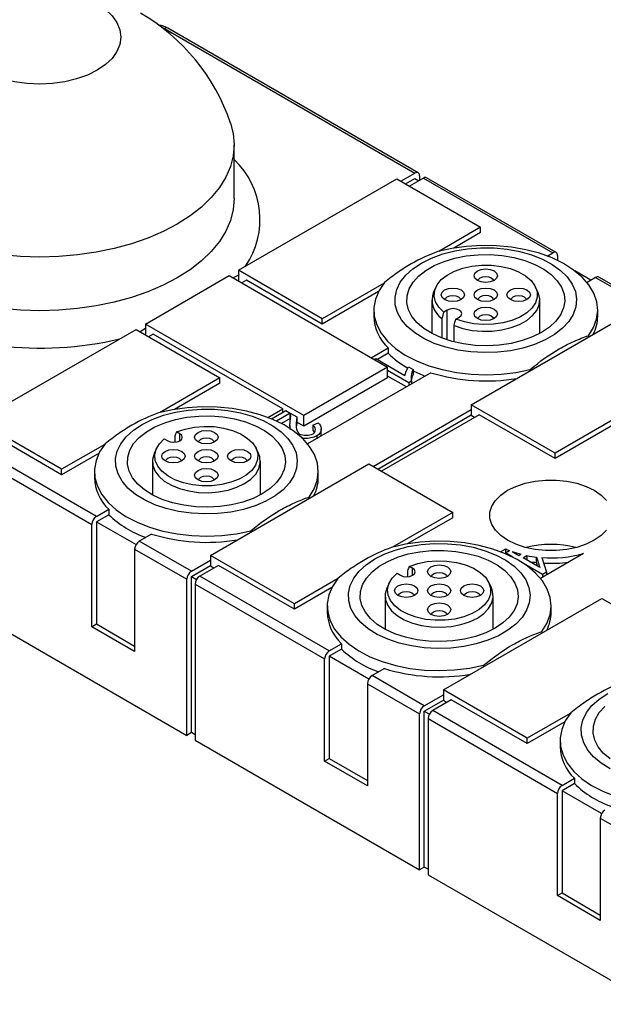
# Model space of a CAD drawing. Header units: millimetres. Extents: x 13 to 547, y 13 to 419.
# Tile 6 of 10: x 442 to 486, y 301 to 375. Entities that reach past the tile are written whole.
import ezdxf

# ---------------------------------------------------------------- set-up
doc = ezdxf.new("R2010")
doc.units = ezdxf.units.MM
doc.header["$LTSCALE"] = 2

msp = doc.modelspace()

# ---------------------------------------------------------------- linework, layer by layer
for p, q in [((452.836, 374.674), (471.857, 363.693)), ((472.107, 363.718), (453.086, 374.699)), ((458.128, 361.775), (458.128, 365.857)), ((458.457, 356.325), (470.478, 363.265)), ((470.478, 363.265), (476.842, 359.591)), ((470.796, 363.081), (471.857, 363.693)), ((471.15, 362.877), (471.857, 363.285)), ((472.493, 363.326), (471.433, 362.713)), ((471.857, 363.285), (472.14, 363.122)), ((472.211, 363.489), (472.211, 363.162)), ((472.493, 363.326), (482.322, 357.652)), ((482.572, 357.676), (472.743, 363.35)), ((476.842, 359.591), (473.675, 357.762)), ((476.842, 359.182), (476.842, 359.591)), ((476.842, 359.182), (474.809, 358.009)), ((481.898, 357.407), (482.322, 357.652)), ((482.322, 357.243), (482.314, 357.238)), ((482.383, 357.208), (482.322, 357.243)), ((482.676, 357.447), (482.676, 357.073)), ((451.386, 352.243), (457.75, 355.917)), ((457.75, 355.917), (469.771, 348.977)), ((458.503, 355.984), (458.05, 355.744)), ((458.457, 356.325), (458.457, 355.509)), ((464.821, 352.651), (458.457, 356.325)), ((485.221, 355.57), (483.992, 356.28)), ((485.575, 355.774), (484.921, 355.396)), ((485.575, 355.774), (489.535, 353.488)), ((489.785, 353.513), (485.825, 355.799)), ((458.422, 355.529), (458.457, 355.549)), ((459.058, 355.57), (458.705, 355.366)), ((464.821, 352.243), (459.058, 355.57)), ((469.511, 355.358), (464.821, 352.651)), ((473.445, 355.05), (473.269, 354.669)), ((481.193, 354.669), (481.017, 355.05)), ((469.083, 354.703), (464.821, 352.243)), ((473.131, 354.06), (473.131, 351.531)), ((481.331, 351.531), (481.331, 354.06)), ((468.731, 353.305), (468.731, 352.835)), ((473.909, 352.673), (473.909, 351.175)), ((474.297, 353.305), (474.039, 353.156)), ((474.297, 351.038), (474.297, 353.305)), ((474.959, 352.625), (475.216, 352.774)), ((476.135, 346.12), (488.156, 353.059)), ((485.731, 352.835), (485.731, 353.305)), ((451.386, 352.243), (451.386, 351.427)), ((463.407, 345.304), (451.386, 352.243)), ((464.821, 352.243), (464.821, 352.651)), ((474.828, 350.886), (474.828, 352.142)), ((438.658, 344.895), (450.679, 351.835)), ((450.679, 351.835), (457.043, 348.161)), ((451.386, 351.902), (450.986, 351.658)), ((451.351, 351.447), (451.386, 351.467)), ((451.987, 351.488), (451.634, 351.284)), ((461.816, 345.814), (451.987, 351.488)), ((485.035, 351.361), (485.035, 351.258)), ((468.534, 349.692), (469.818, 350.433)), ((469.818, 350.433), (469.818, 350.025)), ((469.818, 350.025), (469.004, 349.555)), ((469.771, 348.977), (463.407, 345.304)), ((468.77, 349.555), (468.887, 349.622)), ((468.887, 349.622), (471.099, 348.345)), ((469.771, 348.161), (469.771, 348.977)), ((471.375, 348.988), (471.711, 348.794)), ((473.071, 348.556), (463.708, 343.15)), ((471.379, 347.783), (469.771, 348.711)), ((471.202, 347.477), (469.771, 348.303)), ((471.711, 348.794), (471.711, 348.385)), ((480.599, 348.697), (480.599, 348.8)), ((457.043, 348.161), (452.462, 345.516)), ((457.043, 347.753), (453.596, 345.763)), ((457.043, 347.753), (457.043, 348.161)), ((469.771, 348.161), (463.407, 344.487)), ((471.603, 347.912), (471.379, 347.783)), ((471.379, 347.783), (471.379, 347.579)), ((471.603, 347.912), (471.603, 347.708)), ((476.135, 346.12), (476.135, 345.303)), ((482.499, 342.446), (476.135, 346.12)), ((460.685, 345.161), (461.816, 345.814)), ((460.965, 345.049), (462.053, 345.677)), ((462.387, 345.484), (461.345, 344.883)), ((461.816, 345.54), (461.816, 345.814)), ((462.053, 345.677), (462.387, 345.484)), ((462.387, 345.484), (462.387, 345.076)), ((462.39, 345.482), (462.88, 345.2)), ((462.39, 345.074), (462.39, 345.482)), ((462.88, 345.2), (462.88, 344.791)), ((463.407, 344.487), (463.407, 345.304)), ((468.675, 341.446), (476.135, 345.753)), ((469.029, 341.242), (476.135, 345.344)), ((476.736, 345.365), (469.311, 341.079)), ((476.382, 345.161), (476.135, 345.303)), ((482.499, 342.038), (476.736, 345.365)), ((445.022, 341.222), (438.658, 344.895)), ((462.387, 345.076), (461.727, 344.695)), ((462.364, 344.577), (462.364, 344.266)), ((462.399, 345.041), (462.39, 345.074)), ((462.859, 344.935), (462.859, 344.527)), ((463.407, 344.487), (462.88, 344.791)), ((464.101, 344.567), (464.495, 344.752)), ((464.101, 344.567), (464.101, 344.159)), ((487.188, 345.153), (482.499, 342.446)), ((486.761, 344.498), (482.499, 342.038)), ((445.022, 340.813), (439.259, 344.14)), ((453.615, 343.731), (453.615, 343.278)), ((454.003, 343.916), (453.745, 344.064)), ((454.003, 343.385), (454.003, 343.916)), ((464.394, 343.75), (464.394, 343.546)), ((464.716, 343.893), (464.692, 343.719)), ((464.735, 343.893), (464.735, 344.301)), ((447.674, 337.65), (437.845, 343.324)), ((448.298, 343.112), (445.022, 341.222)), ((452.826, 343.534), (453.083, 343.385)), ((437.492, 342.711), (447.32, 337.037)), ((447.87, 342.457), (445.022, 340.813)), ((452.232, 342.804), (452.056, 342.423)), ((459.98, 342.423), (459.804, 342.804)), ((482.499, 342.038), (482.499, 342.446)), ((451.918, 341.814), (451.918, 339.285)), ((456.336, 334.69), (468.357, 341.63)), ((460.118, 339.285), (460.118, 341.814)), ((468.357, 341.63), (474.721, 337.956)), ((445.022, 340.813), (445.022, 341.222)), ((447.518, 341.059), (447.518, 340.589)), ((464.518, 340.589), (464.518, 341.059)), ((463.822, 339.115), (463.822, 339.012)), ((447.674, 337.65), (448.605, 338.187)), ((448.605, 337.779), (447.674, 337.241)), ((448.605, 338.187), (448.605, 337.779)), ((474.721, 337.956), (470.139, 335.311)), ((474.721, 337.548), (474.721, 337.956)), ((447.32, 329.28), (447.32, 337.037)), ((447.674, 337.241), (450.677, 335.508)), ((447.674, 337.241), (447.674, 329.484)), ((474.721, 337.548), (471.274, 335.558)), ((451.858, 336.31), (450.927, 335.772)), ((459.386, 336.451), (459.386, 336.554)), ((454.886, 333.486), (450.927, 335.772)), ((450.573, 335.16), (454.533, 332.874)), ((450.573, 335.16), (450.573, 327.402)), ((478.362, 334.955), (478.747, 335.178)), ((478.721, 334.877), (479.034, 335.057)), ((479.294, 334.546), (478.721, 334.877)), ((478.721, 334.877), (478.721, 334.811)), ((478.747, 334.892), (478.747, 335.178)), ((479.232, 334.983), (479.745, 334.687)), ((479.745, 334.687), (479.903, 334.778)), ((484.65, 334.83), (481.385, 332.945)), ((454.886, 333.486), (456.336, 334.323)), ((456.336, 334.69), (456.336, 333.874)), ((462.7, 331.016), (456.336, 334.69)), ((480.064, 334.502), (480.361, 334.674)), ((481.341, 333.766), (480.064, 334.502)), ((481.55, 333.244), (480.091, 334.086)), ((480.361, 334.674), (480.361, 334.331)), ((481.092, 334.56), (481.341, 333.766)), ((481.092, 334.152), (481.092, 334.56)), ((481.185, 333.856), (481.092, 334.152)), ((481.498, 334.523), (481.834, 333.408)), ((454.886, 333.078), (456.336, 333.915)), ((456.937, 333.935), (455.523, 333.119)), ((456.583, 333.731), (456.336, 333.874)), ((462.7, 330.608), (456.937, 333.935)), ((470.504, 333.329), (470.761, 333.18)), ((471.293, 333.526), (471.293, 333.072)), ((471.68, 333.711), (471.423, 333.859)), ((471.68, 333.18), (471.68, 333.711)), ((481.834, 333.408), (481.55, 333.244)), ((481.55, 333.244), (481.55, 333.04)), ((481.834, 333.408), (481.834, 333.204)), ((454.533, 321.034), (454.533, 332.874)), ((454.886, 321.238), (454.886, 333.078)), ((454.886, 333.078), (455.273, 332.855)), ((455.169, 332.506), (455.169, 320.666)), ((455.169, 332.506), (464.998, 326.832)), ((465.352, 327.445), (455.523, 333.119)), ((465.975, 332.907), (462.7, 331.016)), ((469.909, 332.599), (469.734, 332.217)), ((477.657, 332.217), (477.482, 332.599)), ((465.548, 332.252), (462.7, 330.608)), ((462.7, 330.608), (462.7, 331.016)), ((469.595, 331.608), (469.595, 329.08)), ((474.014, 324.485), (486.035, 331.425)), ((477.795, 329.08), (477.795, 331.608)), ((486.035, 331.425), (492.398, 327.751)), ((437.492, 330.871), (454.533, 321.034)), ((465.195, 330.854), (465.195, 330.384)), ((482.195, 330.384), (482.195, 330.854)), ((447.32, 329.28), (447.674, 329.484)), ((450.573, 327.402), (447.32, 329.28)), ((447.674, 329.484), (450.573, 327.811)), ((481.5, 328.91), (481.5, 328.807)), ((465.352, 327.445), (466.283, 327.982)), ((466.283, 327.574), (465.352, 327.036)), ((466.283, 327.982), (466.283, 327.574)), ((464.998, 319.075), (464.998, 326.832)), ((465.352, 327.036), (465.352, 319.279)), ((468.354, 325.303), (465.352, 327.036)), ((469.536, 326.104), (468.604, 325.567)), ((477.064, 326.246), (477.064, 326.349)), ((472.564, 323.281), (468.604, 325.567)), ((468.251, 324.954), (472.211, 322.669)), ((468.251, 324.954), (468.251, 317.197)), ((474.014, 324.485), (474.014, 323.669)), ((480.378, 320.811), (474.014, 324.485)), ((472.564, 323.281), (474.014, 324.118)), ((472.564, 322.873), (474.014, 323.709)), ((474.615, 323.73), (473.201, 322.913)), ((474.261, 323.526), (474.014, 323.669)), ((480.378, 320.403), (474.615, 323.73)), ((472.564, 311.033), (472.564, 322.873)), ((472.564, 322.873), (472.95, 322.65)), ((483.029, 317.239), (473.201, 322.913)), ((472.211, 310.829), (472.211, 322.669)), ((472.847, 322.301), (472.847, 310.461)), ((472.847, 322.301), (482.676, 316.627)), ((483.653, 322.702), (480.378, 320.811)), ((483.225, 322.047), (480.378, 320.403)), ((454.886, 321.238), (454.533, 321.034)), ((455.169, 321.075), (454.886, 321.238)), ((455.169, 320.666), (472.211, 310.829)), ((480.378, 320.403), (480.378, 320.811)), ((482.873, 320.649), (482.873, 320.179)), ((464.998, 319.075), (465.352, 319.279)), ((468.251, 317.197), (464.998, 319.075)), ((465.352, 319.279), (468.251, 317.606)), ((483.029, 317.239), (483.961, 317.777)), ((483.961, 317.777), (483.961, 317.369)), ((483.961, 317.369), (483.029, 316.831)), ((483.029, 316.831), (483.029, 309.074)), ((486.032, 315.098), (483.029, 316.831)), ((482.676, 308.87), (482.676, 316.627)), ((485.928, 314.749), (489.888, 312.463)), ((485.928, 314.749), (485.928, 306.992)), ((472.564, 311.033), (472.211, 310.829)), ((472.847, 310.869), (472.564, 311.033)), ((472.847, 310.461), (489.888, 300.624)), ((482.676, 308.87), (483.029, 309.074)), ((485.928, 306.992), (482.676, 308.87)), ((483.029, 309.074), (485.928, 307.4))]:
    msp.add_line(p, q)
at = {"flags": 128}
for points in [[(447.725, 376.542), (448.354, 376.117), (448.86, 375.64), (449.23, 375.124), (449.456, 374.58), (449.532, 374.023), (449.456, 373.466), (449.23, 372.922), (448.86, 372.405), (448.354, 371.929), (447.725, 371.504), (446.988, 371.14), (446.163, 370.848), (445.268, 370.634), (444.326, 370.504), (443.361, 370.46), (442.395, 370.504), (441.453, 370.634), (440.559, 370.848), (439.733, 371.14), (438.997, 371.504)], [(452.627, 374.766), (452.684, 374.746), (452.836, 374.674)], [(457.855, 367.49), (458.057, 366.693), (458.128, 365.857), (458.057, 365.022), (457.845, 364.194), (457.493, 363.383), (457.004, 362.595), (456.385, 361.839), (455.64, 361.121), (454.776, 360.449), (453.803, 359.829), (452.729, 359.267), (451.565, 358.769), (450.322, 358.339), (449.012, 357.981), (447.647, 357.699), (446.242, 357.496), (444.808, 357.373), (443.361, 357.332), (441.913, 357.373), (440.48, 357.496)], [(458.128, 361.775), (458.057, 360.939), (457.845, 360.112), (457.493, 359.3), (457.004, 358.512), (456.385, 357.756), (455.64, 357.038), (454.776, 356.366), (453.803, 355.746), (452.729, 355.185), (451.565, 354.686), (450.322, 354.256), (449.012, 353.898), (447.647, 353.617), (446.242, 353.413), (444.808, 353.291), (443.361, 353.249), (441.913, 353.291), (440.48, 353.413)], [(472.352, 356.876), (473.114, 357.256), (473.964, 357.568), (474.884, 357.805), (475.854, 357.963), (476.853, 358.037), (477.86, 358.026), (478.854, 357.931), (479.813, 357.754), (480.717, 357.497), (481.547, 357.167), (482.285, 356.772), (482.915, 356.318), (483.424, 355.816), (483.801, 355.277), (484.038, 354.712), (484.13, 354.132), (484.075, 353.552), (483.874, 352.982), (483.531, 352.435), (483.054, 351.923), (482.453, 351.456), (481.741, 351.045), (480.932, 350.698), (480.045, 350.423), (479.098, 350.225), (478.111, 350.109), (477.105, 350.077), (476.102, 350.13), (475.123, 350.267), (474.189, 350.484), (473.319, 350.778), (472.533, 351.142), (471.848, 351.568), (471.277, 352.047), (470.832, 352.569), (470.525, 353.123), (470.36, 353.696), (470.341, 354.278), (470.47, 354.855), (470.742, 355.414), (471.153, 355.945), (471.694, 356.436), (472.352, 356.876)], [(485.035, 351.361), (485.416, 351.982), (485.649, 352.627), (485.731, 353.284), (485.659, 353.942), (485.435, 354.588), (485.064, 355.211), (484.551, 355.8), (483.906, 356.343), (483.141, 356.832), (482.269, 357.258), (481.306, 357.612), (480.27, 357.888), (479.179, 358.082), (478.053, 358.189), (476.912, 358.209), (475.777, 358.14), (474.668, 357.984), (473.605, 357.743)], [(481.474, 351.61), (480.776, 351.265), (479.996, 350.986), (479.151, 350.778), (478.26, 350.647), (477.346, 350.597), (476.429, 350.627), (475.531, 350.738), (474.672, 350.927), (473.874, 351.189), (473.154, 351.518), (472.53, 351.907), (472.016, 352.347), (471.624, 352.827), (471.364, 353.335), (471.241, 353.861), (471.259, 354.391), (471.416, 354.913), (471.71, 355.416), (472.133, 355.886), (472.676, 356.314), (473.326, 356.689), (474.067, 357.003), (474.882, 357.247), (475.752, 357.417), (476.657, 357.508), (477.576, 357.518), (478.486, 357.447), (479.367, 357.296), (480.198, 357.07), (480.959, 356.774), (481.633, 356.413), (482.204, 355.998), (482.658, 355.537), (482.985, 355.041), (483.177, 354.523), (483.23, 353.993), (483.142, 353.465), (482.916, 352.952), (482.556, 352.464), (482.072, 352.013), (481.474, 351.61)], [(474.039, 353.156), (473.664, 353.532), (473.421, 353.942), (473.317, 354.371), (473.356, 354.804), (473.539, 355.224), (473.856, 355.617), (474.298, 355.967), (474.847, 356.263), (475.484, 356.492), (476.185, 356.648), (476.925, 356.723), (477.675, 356.715), (478.41, 356.625), (479.101, 356.456), (479.723, 356.213), (480.254, 355.907), (480.674, 355.547), (480.968, 355.148), (481.124, 354.724), (481.137, 354.291), (481.007, 353.864), (480.738, 353.459), (480.34, 353.092), (479.829, 352.775), (479.221, 352.52), (478.541, 352.336), (477.813, 352.231), (477.063, 352.208), (476.319, 352.268), (475.609, 352.409), (474.959, 352.625)], [(477.231, 356.424), (477.571, 356.385), (477.859, 356.274), (478.052, 356.107), (478.12, 355.911), (478.052, 355.715), (477.859, 355.548), (477.571, 355.437), (477.231, 355.398), (476.891, 355.437), (476.603, 355.548), (476.41, 355.715), (476.343, 355.911), (476.41, 356.107), (476.603, 356.274), (476.891, 356.385), (477.231, 356.424)], [(476.633, 355.532), (476.677, 355.635), (476.807, 355.748), (477.001, 355.823), (477.231, 355.849)], [(477.231, 355.849), (477.461, 355.823), (477.655, 355.748), (477.785, 355.635), (477.829, 355.532)], [(469.543, 355.399), (469.127, 354.785), (468.856, 354.145), (468.737, 353.49), (468.771, 352.831), (468.957, 352.181), (469.293, 351.551), (469.772, 350.953), (470.385, 350.397), (471.121, 349.894), (471.968, 349.452), (472.91, 349.08), (473.93, 348.784), (475.009, 348.569), (476.128, 348.44), (477.267, 348.398), (478.406, 348.446), (479.523, 348.58), (480.599, 348.8)], [(473.843, 354.468), (473.91, 354.664), (474.103, 354.831), (474.391, 354.942), (474.731, 354.981), (475.071, 354.942), (475.359, 354.831), (475.552, 354.664), (475.62, 354.468), (475.552, 354.272), (475.359, 354.105), (475.071, 353.994), (474.731, 353.955), (474.391, 353.994), (474.103, 354.105), (473.91, 354.272), (473.843, 354.468)], [(476.603, 354.831), (476.891, 354.942), (477.231, 354.981), (477.571, 354.942), (477.859, 354.831), (478.052, 354.664), (478.12, 354.468), (478.052, 354.272), (477.859, 354.105), (477.571, 353.994), (477.231, 353.955), (476.891, 353.994), (476.603, 354.105), (476.41, 354.272), (476.343, 354.468), (476.41, 354.664), (476.603, 354.831)], [(480.62, 354.468), (480.552, 354.272), (480.359, 354.105), (480.071, 353.994), (479.731, 353.955), (479.391, 353.994), (479.103, 354.105), (478.91, 354.272), (478.843, 354.468), (478.91, 354.664), (479.103, 354.831), (479.391, 354.942), (479.731, 354.981), (480.071, 354.942), (480.359, 354.831), (480.552, 354.664), (480.62, 354.468)], [(474.133, 354.088), (474.177, 354.192), (474.307, 354.305), (474.501, 354.38), (474.731, 354.406), (474.961, 354.38), (475.155, 354.305), (475.285, 354.192), (475.329, 354.088)], [(474.828, 352.142), (475.485, 351.918), (476.203, 351.768), (476.957, 351.698), (477.719, 351.71), (478.465, 351.803), (479.169, 351.974), (479.805, 352.217), (480.352, 352.524), (480.79, 352.885), (481.106, 353.286), (481.287, 353.714), (481.328, 354.154), (481.227, 354.59), (481.193, 354.669)], [(476.807, 354.305), (476.677, 354.192), (476.633, 354.088)], [(477.829, 354.088), (477.785, 354.192), (477.655, 354.305), (477.461, 354.38), (477.231, 354.406), (477.001, 354.38), (476.807, 354.305)], [(479.133, 354.088), (479.177, 354.192), (479.307, 354.305), (479.501, 354.38), (479.731, 354.406), (479.961, 354.38), (480.155, 354.305), (480.285, 354.192), (480.329, 354.088)], [(477.231, 352.512), (476.891, 352.551), (476.603, 352.662), (476.41, 352.828), (476.343, 353.025), (476.41, 353.221), (476.603, 353.387), (476.891, 353.499), (477.231, 353.538), (477.571, 353.499), (477.859, 353.387), (478.052, 353.221), (478.12, 353.025), (478.052, 352.828), (477.859, 352.662), (477.571, 352.551), (477.231, 352.512)], [(475.216, 352.774), (475.357, 352.896), (475.406, 353.039), (475.357, 353.183), (475.216, 353.305), (475.005, 353.386), (474.756, 353.414), (474.507, 353.386), (474.297, 353.305)], [(476.633, 352.645), (476.677, 352.749), (476.807, 352.861), (477.001, 352.936), (477.231, 352.963), (477.461, 352.936), (477.655, 352.861), (477.785, 352.749), (477.829, 352.645)], [(463.822, 339.115), (464.203, 339.736), (464.436, 340.381), (464.518, 341.038), (464.446, 341.696), (464.222, 342.342), (463.851, 342.965), (463.338, 343.554), (462.693, 344.097), (461.927, 344.586), (461.056, 345.012), (460.093, 345.366), (459.057, 345.642), (457.966, 345.836), (456.84, 345.943), (455.699, 345.963), (454.564, 345.894), (453.455, 345.738), (452.392, 345.497)], [(451.139, 344.63), (451.901, 345.01), (452.751, 345.322), (453.671, 345.559), (454.641, 345.717), (455.64, 345.791), (456.647, 345.78), (457.641, 345.685), (458.6, 345.507), (459.504, 345.251), (460.334, 344.921), (461.072, 344.525), (461.702, 344.072), (462.211, 343.57), (462.588, 343.031), (462.825, 342.465), (462.917, 341.886), (462.861, 341.306), (462.66, 340.736), (462.318, 340.189), (461.841, 339.677), (461.24, 339.21), (460.528, 338.799), (459.719, 338.452), (458.832, 338.177), (457.885, 337.979), (456.898, 337.863), (455.892, 337.831), (454.889, 337.884), (453.91, 338.021), (452.975, 338.238), (452.106, 338.532), (451.32, 338.896), (450.634, 339.322), (450.063, 339.801), (449.619, 340.323), (449.311, 340.877), (449.147, 341.45), (449.128, 342.032), (449.257, 342.608), (449.529, 343.168), (449.94, 343.699), (450.48, 344.19), (451.139, 344.63)], [(460.26, 339.364), (459.563, 339.019), (458.783, 338.739), (457.937, 338.532), (457.047, 338.401), (456.133, 338.35), (455.216, 338.381), (454.317, 338.492), (453.459, 338.681), (452.661, 338.943), (451.941, 339.272), (451.317, 339.661), (450.803, 340.101), (450.411, 340.581), (450.151, 341.089), (450.028, 341.615), (450.045, 342.145), (450.203, 342.667), (450.497, 343.17), (450.92, 343.64), (451.463, 344.068), (452.112, 344.443), (452.853, 344.756), (453.669, 345.001), (454.539, 345.17), (455.444, 345.261), (456.362, 345.272), (457.273, 345.201), (458.154, 345.05), (458.985, 344.824), (459.746, 344.527), (460.42, 344.167), (460.991, 343.752), (461.445, 343.291), (461.772, 342.795), (461.964, 342.277), (462.017, 341.747), (461.929, 341.219), (461.702, 340.705), (461.343, 340.217), (460.858, 339.767), (460.26, 339.364)], [(453.745, 344.064), (454.396, 344.281), (455.106, 344.422), (455.85, 344.482), (456.599, 344.459), (457.328, 344.353), (458.008, 344.17), (458.615, 343.915), (459.127, 343.598), (459.525, 343.23), (459.794, 342.826), (459.924, 342.399), (459.911, 341.965), (459.754, 341.541), (459.461, 341.142), (459.041, 340.783), (458.51, 340.477), (457.888, 340.234), (457.197, 340.065), (456.462, 339.975), (455.711, 339.967), (454.972, 340.042), (454.271, 340.197), (453.634, 340.427), (453.085, 340.722), (452.643, 341.073), (452.325, 341.466), (452.143, 341.886), (452.103, 342.319), (452.207, 342.748), (452.451, 343.158), (452.826, 343.534)], [(453.083, 343.385), (453.294, 343.304), (453.543, 343.275), (453.792, 343.304), (454.003, 343.385), (454.143, 343.507), (454.193, 343.651), (454.143, 343.794), (454.003, 343.916)], [(456.018, 344.178), (456.358, 344.139), (456.646, 344.028), (456.839, 343.861), (456.906, 343.665), (456.839, 343.469), (456.646, 343.302), (456.358, 343.191), (456.018, 343.152), (455.678, 343.191), (455.39, 343.302), (455.197, 343.469), (455.129, 343.665), (455.197, 343.861), (455.39, 344.028), (455.678, 344.139), (456.018, 344.178)], [(448.33, 343.152), (447.913, 342.539), (447.643, 341.899), (447.524, 341.243), (447.558, 340.585), (447.744, 339.935), (448.08, 339.305), (448.558, 338.707), (449.172, 338.151), (449.908, 337.648), (450.755, 337.206), (451.697, 336.834), (452.716, 336.538), (453.796, 336.323), (454.915, 336.194), (456.054, 336.152), (457.193, 336.199), (458.31, 336.334), (459.386, 336.554)], [(455.42, 343.286), (455.464, 343.389), (455.594, 343.502), (455.788, 343.577), (456.018, 343.603)], [(456.018, 343.603), (456.247, 343.577), (456.442, 343.502), (456.572, 343.389), (456.616, 343.286)], [(452.056, 342.423), (452.049, 342.407), (451.927, 341.972), (451.947, 341.532), (452.108, 341.101), (452.405, 340.695), (452.826, 340.328), (453.358, 340.012), (453.983, 339.759), (454.678, 339.577), (455.419, 339.472), (456.181, 339.449), (456.937, 339.507), (457.662, 339.645), (458.329, 339.859), (458.917, 340.14), (459.404, 340.479), (459.774, 340.864), (460.013, 341.283), (460.115, 341.719), (460.074, 342.159), (459.98, 342.423)], [(452.629, 342.222), (452.697, 342.418), (452.89, 342.584), (453.178, 342.696), (453.518, 342.735), (453.858, 342.696), (454.146, 342.584), (454.339, 342.418), (454.406, 342.222), (454.339, 342.026), (454.146, 341.859), (453.858, 341.748), (453.518, 341.709), (453.178, 341.748), (452.89, 341.859), (452.697, 342.026), (452.629, 342.222)], [(455.39, 342.584), (455.678, 342.696), (456.018, 342.735), (456.358, 342.696), (456.646, 342.584), (456.839, 342.418), (456.906, 342.222), (456.839, 342.026), (456.646, 341.859), (456.358, 341.748), (456.018, 341.709), (455.678, 341.748), (455.39, 341.859), (455.197, 342.026), (455.129, 342.222), (455.197, 342.418), (455.39, 342.584)], [(459.406, 342.222), (459.339, 342.026), (459.146, 341.859), (458.858, 341.748), (458.518, 341.709), (458.178, 341.748), (457.89, 341.859), (457.697, 342.026), (457.629, 342.222), (457.697, 342.418), (457.89, 342.584), (458.178, 342.696), (458.518, 342.735), (458.858, 342.696), (459.146, 342.584), (459.339, 342.418), (459.406, 342.222)], [(452.92, 341.842), (452.964, 341.946), (453.094, 342.058), (453.288, 342.133), (453.518, 342.16), (453.747, 342.133), (453.942, 342.058), (454.072, 341.946), (454.116, 341.842)], [(455.594, 342.058), (455.464, 341.946), (455.42, 341.842)], [(456.616, 341.842), (456.572, 341.946), (456.442, 342.058), (456.247, 342.133), (456.018, 342.16), (455.788, 342.133), (455.594, 342.058)], [(457.92, 341.842), (457.964, 341.946), (458.094, 342.058), (458.288, 342.133), (458.518, 342.16), (458.747, 342.133), (458.942, 342.058), (459.072, 341.946), (459.116, 341.842)], [(456.018, 340.266), (455.678, 340.305), (455.39, 340.416), (455.197, 340.582), (455.129, 340.779), (455.197, 340.975), (455.39, 341.141), (455.678, 341.252), (456.018, 341.292), (456.358, 341.252), (456.646, 341.141), (456.839, 340.975), (456.906, 340.779), (456.839, 340.582), (456.646, 340.416), (456.358, 340.305), (456.018, 340.266)], [(455.42, 340.399), (455.464, 340.503), (455.594, 340.615), (455.788, 340.69), (456.018, 340.717), (456.247, 340.69), (456.442, 340.615), (456.572, 340.503), (456.616, 340.399)], [(478.893, 339.629), (479.514, 339.93), (480.216, 340.164), (480.977, 340.324), (481.775, 340.405), (482.586, 340.405), (483.384, 340.324), (484.146, 340.164), (484.848, 339.93), (485.469, 339.629), (485.99, 339.271), (486.395, 338.866)], [(486.395, 336.597), (485.99, 336.192), (485.469, 335.833), (484.848, 335.532), (484.146, 335.298), (483.384, 335.138), (482.586, 335.057), (481.775, 335.057), (480.977, 335.138), (480.216, 335.298), (479.514, 335.532), (478.893, 335.833), (478.372, 336.192), (477.966, 336.597), (477.689, 337.037), (477.548, 337.497), (477.548, 337.965), (477.689, 338.426), (477.966, 338.866), (478.372, 339.271), (478.893, 339.629)], [(468.816, 334.425), (469.579, 334.805), (470.429, 335.117), (471.349, 335.354), (472.318, 335.512), (473.318, 335.586), (474.325, 335.575), (475.319, 335.48), (476.278, 335.302), (477.182, 335.046), (478.012, 334.716), (478.749, 334.32), (479.38, 333.867), (479.889, 333.365), (480.266, 332.825), (480.502, 332.26), (480.594, 331.681), (480.539, 331.101), (480.338, 330.531), (479.996, 329.984), (479.519, 329.472), (478.918, 329.005), (478.205, 328.594), (477.397, 328.247), (476.51, 327.971), (475.562, 327.774), (474.575, 327.658), (473.569, 327.626), (472.566, 327.679), (471.587, 327.816), (470.653, 328.033), (469.784, 328.327), (468.998, 328.691), (468.312, 329.117), (467.741, 329.596), (467.297, 330.118), (466.989, 330.671), (466.824, 331.245), (466.806, 331.827), (466.934, 332.403), (467.207, 332.963), (467.618, 333.494), (468.158, 333.985), (468.816, 334.425)], [(481.5, 328.91), (481.881, 329.531), (482.114, 330.176), (482.195, 330.833), (482.124, 331.491), (481.9, 332.137), (481.528, 332.76), (481.015, 333.349), (480.37, 333.892), (479.605, 334.381), (478.733, 334.806), (477.771, 335.16), (476.734, 335.437), (475.643, 335.631), (474.517, 335.738), (473.376, 335.758), (472.241, 335.689), (471.132, 335.533), (470.07, 335.292)], [(477.938, 329.159), (477.241, 328.814), (476.46, 328.534), (475.615, 328.327), (474.725, 328.196), (473.81, 328.145), (472.893, 328.176), (471.995, 328.287), (471.137, 328.475), (470.338, 328.738), (469.618, 329.067), (468.994, 329.456), (468.48, 329.896), (468.089, 330.375), (467.828, 330.884), (467.705, 331.409), (467.723, 331.94), (467.881, 332.462), (468.174, 332.965), (468.598, 333.435), (469.141, 333.863), (469.79, 334.238), (470.531, 334.551), (471.346, 334.796), (472.217, 334.965), (473.122, 335.056), (474.04, 335.066), (474.95, 334.996), (475.831, 334.845), (476.662, 334.619), (477.424, 334.322), (478.098, 333.962), (478.668, 333.547), (479.122, 333.086), (479.449, 332.59), (479.642, 332.072), (479.694, 331.542), (479.607, 331.014), (479.38, 330.5), (479.02, 330.012), (478.536, 329.562), (477.938, 329.159)], [(471.423, 333.859), (472.074, 334.076), (472.784, 334.216), (473.527, 334.276), (474.277, 334.253), (475.006, 334.148), (475.686, 333.965), (476.293, 333.71), (476.805, 333.393), (477.202, 333.025), (477.471, 332.62), (477.602, 332.194), (477.588, 331.76), (477.432, 331.336), (477.139, 330.937), (476.719, 330.578), (476.188, 330.271), (475.565, 330.029), (474.874, 329.86), (474.14, 329.769), (473.389, 329.762), (472.65, 329.837), (471.949, 329.992), (471.312, 330.222), (470.762, 330.517), (470.321, 330.868), (470.003, 331.26), (469.821, 331.681), (469.781, 332.114), (469.885, 332.543), (470.129, 332.953), (470.504, 333.329)], [(470.761, 333.18), (470.972, 333.099), (471.221, 333.07), (471.469, 333.099), (471.68, 333.18), (471.821, 333.302), (471.871, 333.445), (471.821, 333.589), (471.68, 333.711)], [(473.695, 333.973), (474.036, 333.934), (474.324, 333.823), (474.516, 333.656), (474.584, 333.46), (474.516, 333.264), (474.324, 333.097), (474.036, 332.986), (473.695, 332.947), (473.355, 332.986), (473.067, 333.097), (472.875, 333.264), (472.807, 333.46), (472.875, 333.656), (473.067, 333.823), (473.355, 333.934), (473.695, 333.973)], [(473.098, 333.08), (473.141, 333.184), (473.271, 333.297), (473.466, 333.372), (473.695, 333.398)], [(473.695, 333.398), (473.925, 333.372), (474.12, 333.297), (474.25, 333.184), (474.293, 333.08)], [(466.008, 332.947), (465.591, 332.334), (465.321, 331.694), (465.201, 331.038), (465.235, 330.38), (465.422, 329.73), (465.757, 329.1), (466.236, 328.502), (466.849, 327.946), (467.586, 327.443), (468.433, 327.001), (469.374, 326.629), (470.394, 326.332), (471.473, 326.118), (472.593, 325.989), (473.732, 325.947), (474.87, 325.994), (475.988, 326.129), (477.064, 326.349)], [(470.307, 332.017), (470.375, 332.213), (470.567, 332.379), (470.855, 332.491), (471.195, 332.53), (471.536, 332.491), (471.824, 332.379), (472.016, 332.213), (472.084, 332.017), (472.016, 331.82), (471.824, 331.654), (471.536, 331.543), (471.195, 331.504), (470.855, 331.543), (470.567, 331.654), (470.375, 331.82), (470.307, 332.017)], [(473.067, 332.379), (473.355, 332.491), (473.695, 332.53), (474.036, 332.491), (474.324, 332.379), (474.516, 332.213), (474.584, 332.017), (474.516, 331.82), (474.324, 331.654), (474.036, 331.543), (473.695, 331.504), (473.355, 331.543), (473.067, 331.654), (472.875, 331.82), (472.807, 332.017), (472.875, 332.213), (473.067, 332.379)], [(477.084, 332.017), (477.016, 331.82), (476.824, 331.654), (476.536, 331.543), (476.195, 331.504), (475.855, 331.543), (475.567, 331.654), (475.375, 331.82), (475.307, 332.017), (475.375, 332.213), (475.567, 332.379), (475.855, 332.491), (476.195, 332.53), (476.536, 332.491), (476.824, 332.379), (477.016, 332.213), (477.084, 332.017)], [(469.734, 332.217), (469.726, 332.202), (469.605, 331.767), (469.625, 331.326), (469.786, 330.896), (470.082, 330.49), (470.504, 330.123), (471.036, 329.807), (471.66, 329.554), (472.355, 329.372), (473.097, 329.267), (473.859, 329.243), (474.615, 329.302), (475.34, 329.44), (476.007, 329.654), (476.595, 329.935), (477.082, 330.274), (477.451, 330.659), (477.691, 331.078), (477.792, 331.514), (477.752, 331.954), (477.657, 332.217)], [(470.598, 331.637), (470.641, 331.741), (470.771, 331.853), (470.966, 331.928), (471.195, 331.955), (471.425, 331.928), (471.62, 331.853), (471.75, 331.741), (471.793, 331.637)], [(473.271, 331.853), (473.141, 331.741), (473.098, 331.637)], [(474.293, 331.637), (474.25, 331.741), (474.12, 331.853), (473.925, 331.928), (473.695, 331.955), (473.466, 331.928), (473.271, 331.853)], [(475.598, 331.637), (475.641, 331.741), (475.771, 331.853), (475.966, 331.928), (476.195, 331.955), (476.425, 331.928), (476.62, 331.853), (476.75, 331.741), (476.793, 331.637)], [(473.695, 330.061), (473.355, 330.1), (473.067, 330.211), (472.875, 330.377), (472.807, 330.573), (472.875, 330.77), (473.067, 330.936), (473.355, 331.047), (473.695, 331.086), (474.036, 331.047), (474.324, 330.936), (474.516, 330.77), (474.584, 330.573), (474.516, 330.377), (474.324, 330.211), (474.036, 330.1), (473.695, 330.061)], [(473.098, 330.194), (473.141, 330.298), (473.271, 330.41), (473.466, 330.485), (473.695, 330.511), (473.925, 330.485), (474.12, 330.41), (474.25, 330.298), (474.293, 330.194)], [(486.676, 318.486), (485.99, 318.912), (485.419, 319.391), (484.975, 319.913), (484.667, 320.466), (484.502, 321.04), (484.484, 321.621), (484.612, 322.198), (484.885, 322.758), (485.295, 323.289), (485.836, 323.78), (486.494, 324.22)], [(486.672, 319.251), (486.158, 319.691), (485.766, 320.17), (485.506, 320.679), (485.383, 321.204), (485.401, 321.735), (485.558, 322.257), (485.852, 322.759), (486.275, 323.23)], [(483.685, 322.742), (483.269, 322.129), (482.998, 321.489), (482.879, 320.833), (482.913, 320.175), (483.099, 319.525), (483.435, 318.895), (483.914, 318.297), (484.527, 317.741), (485.264, 317.238), (486.11, 316.796), (487.052, 316.423), (488.072, 316.127), (489.151, 315.913), (490.27, 315.784), (491.409, 315.742), (492.548, 315.789), (493.665, 315.924), (494.741, 316.144)]]:
    msp.add_lwpolyline(points, dxfattribs=at)
for centre, radius, start, end in [((443.361, 362.591), 15.3, 18.67365, 60.00269), ((452.982, 374.469), 0.251, 65.69288, 125.61758), ((453.836, 360.178), 6.254, 325.44454, 46.65518), ((471.995, 363.524), 0.218, 350.78596, 129.20329), ((472.64, 363.121), 0.251, 65.69288, 125.61758), ((482.46, 357.482), 0.218, 350.78596, 129.20329), ((485.721, 355.569), 0.251, 65.69288, 125.61758), ((474.8, 354.059), 1.648, 158.27402, 237.27049), ((443.434, 376.618), 26.195, 242.90729, 283.26067), ((472.186, 352.952), 3.457, 181.94832, 226.77758), ((482.714, 352.853), 3.018, 332.60855, 359.66248), ((474.474, 354.675), 6.579, 224.96605, 241.39943), ((476.071, 357.584), 9.901, 243.87286, 249.66019), ((477.246, 362.057), 14.132, 252.81696, 279.60882), ((450.973, 340.706), 3.457, 181.94832, 226.77758), ((461.5, 340.607), 3.018, 332.60855, 359.66248), ((453.953, 343.344), 7.718, 226.13876, 250.81163), ((448.088, 337.002), 0.768, 122.60548, 177.39452), ((456.033, 349.811), 14.132, 252.81696, 279.60882), ((451.341, 335.125), 0.768, 122.60548, 177.39452), ((482.181, 327.761), 7.758, 75.80953, 104.19047), ((481.423, 341.154), 6.548, 245.88085, 248.60121), ((481.801, 342.19), 7.651, 250.3825, 255.64414), ((482.187, 343.779), 9.282, 265.74497, 285.38638), ((482.116, 343.545), 9.043, 258.8129, 263.50043), ((482.123, 343.188), 9.095, 259.90909, 263.49364), ((482.182, 343.659), 9.569, 266.65933, 278.1316), ((455.301, 332.839), 0.768, 122.60548, 177.39452), ((455.937, 332.471), 0.768, 122.60548, 177.39452), ((468.65, 330.501), 3.457, 181.94832, 226.77758), ((479.178, 330.401), 3.018, 332.60855, 359.66248), ((465.766, 326.797), 0.768, 122.60548, 177.39452), ((471.631, 333.139), 7.718, 226.13876, 250.81163), ((473.711, 339.606), 14.132, 252.81696, 279.60882), ((469.018, 324.92), 0.768, 122.60548, 177.39452), ((472.978, 322.634), 0.768, 122.60548, 177.39452), ((473.615, 322.266), 0.768, 122.60548, 177.39452), ((486.328, 320.296), 3.457, 181.94832, 226.77758), ((483.443, 316.592), 0.768, 122.60548, 177.39452), ((489.308, 322.934), 7.718, 226.13876, 250.81163), ((486.696, 314.714), 0.768, 122.60548, 177.39452)]:
    msp.add_arc(centre, radius, start, end)
for points, knots in [([(453.086, 374.699), (453.018, 374.733), (452.832, 374.827), (452.59, 374.904), (452.416, 374.911), (452.387, 374.913)], [0, 0, 0, 0, 0.323165, 0.886145, 1, 1, 1, 1]), ([(473.605, 357.743), (472.932, 357.507), (472.257, 357.201), (471.24, 356.614), (470.901, 356.398), (470.22, 355.925), (469.88, 355.669), (469.543, 355.399)], [0, 0, 0, 0, 0.5, 0.5, 0.75, 0.75, 1, 1, 1, 1]), ([(480.599, 348.8), (481.332, 349.403), (482.068, 349.93), (483.181, 350.574), (483.553, 350.764), (484.299, 351.098), (484.668, 351.24), (485.035, 351.361)], [0, 0, 0, 0, 0.5, 0.5, 0.75, 0.75, 1, 1, 1, 1]), ([(471.711, 348.385), (471.698, 348.362), (471.672, 348.317), (471.642, 348.246), (471.618, 348.176), (471.601, 348.116), (471.588, 348.059), (471.582, 348.025), (471.577, 348.003)], [0, 0, 0, 0, 0.184621, 0.369155, 0.553658, 0.738148, 0.830381, 1, 1, 1, 1]), ([(452.392, 345.497), (451.719, 345.261), (451.044, 344.955), (450.027, 344.368), (449.687, 344.152), (449.007, 343.679), (448.667, 343.423), (448.33, 343.152)], [0, 0, 0, 0, 0.5, 0.5, 0.75, 0.75, 1, 1, 1, 1]), ([(462.396, 344.246), (462.393, 344.259), (462.388, 344.281), (462.383, 344.315), (462.378, 344.347), (462.374, 344.379), (462.37, 344.422), (462.367, 344.465), (462.365, 344.508), (462.364, 344.54), (462.364, 344.583), (462.364, 344.626), (462.366, 344.669), (462.369, 344.711), (462.373, 344.754), (462.378, 344.806), (462.382, 344.836), (462.385, 344.856)], [0, 0, 0, 0, 0.060314, 0.113044, 0.165773, 0.218502, 0.271232, 0.376695, 0.429424, 0.482153, 0.534882, 0.640344, 0.693073, 0.745802, 0.851263, 0.903991, 1, 1, 1, 1]), ([(464.394, 343.75), (464.253, 343.695), (463.961, 343.581), (463.537, 343.545), (463.301, 343.571), (463.244, 343.577)], [0, 0, 0, 0, 0.414004, 0.856852, 1, 1, 1, 1]), ([(464.221, 344.043), (464.212, 344.059), (464.188, 344.102), (464.134, 344.137), (464.101, 344.159)], [0, 0, 0, 0, 0.361224, 1, 1, 1, 1]), ([(459.386, 336.554), (460.118, 337.157), (460.855, 337.684), (461.968, 338.328), (462.34, 338.518), (463.086, 338.852), (463.455, 338.993), (463.822, 339.115)], [0, 0, 0, 0, 0.5, 0.5, 0.75, 0.75, 1, 1, 1, 1]), ([(470.07, 335.292), (469.397, 335.055), (468.722, 334.749), (467.705, 334.163), (467.365, 333.947), (466.684, 333.474), (466.344, 333.218), (466.008, 332.947)], [0, 0, 0, 0, 0.5, 0.5, 0.75, 0.75, 1, 1, 1, 1]), ([(477.064, 326.349), (477.796, 326.952), (478.533, 327.479), (479.645, 328.122), (480.018, 328.313), (480.763, 328.646), (481.133, 328.788), (481.5, 328.91)], [0, 0, 0, 0, 0.5, 0.5, 0.75, 0.75, 1, 1, 1, 1]), ([(487.747, 325.087), (487.075, 324.85), (486.399, 324.544), (485.382, 323.958), (485.043, 323.742), (484.362, 323.268), (484.022, 323.013), (483.685, 322.742)], [0, 0, 0, 0, 0.5, 0.5, 0.75, 0.75, 1, 1, 1, 1])]:
    msp.add_open_spline(points, degree=3, knots=knots)
for points in [[(474.039, 353.156), (473.996, 352.995), (473.952, 352.834), (473.909, 352.673)], [(474.828, 352.142), (474.872, 352.303), (474.915, 352.464), (474.959, 352.625)], [(471.099, 348.345), (471.105, 348.486), (471.273, 348.859), (471.375, 348.988)], [(471.711, 348.794), (471.556, 348.547), (471.511, 348.07), (471.603, 347.912)], [(462.385, 344.856), (462.436, 345.183), (462.426, 345.392), (462.39, 345.482)], [(462.88, 345.2), (462.88, 345.11), (462.873, 345.02), (462.859, 344.935)], [(462.859, 344.935), (462.779, 344.451), (462.896, 344.011), (463.094, 343.896)], [(462.88, 344.791), (462.88, 344.702), (462.873, 344.611), (462.859, 344.527)], [(464.116, 343.921), (464.366, 344.065), (464.364, 344.413), (464.101, 344.567)], [(464.495, 344.752), (464.857, 344.501), (464.797, 343.983), (464.394, 343.75)], [(453.745, 344.064), (453.702, 343.953), (453.658, 343.842), (453.615, 343.731)], [(463.094, 343.896), (463.301, 343.777), (463.879, 343.784), (464.116, 343.921)], [(471.423, 333.859), (471.38, 333.748), (471.336, 333.637), (471.293, 333.526)]]:
    msp.add_open_spline(points, degree=3)

doc.saveas('drawing.dxf')
